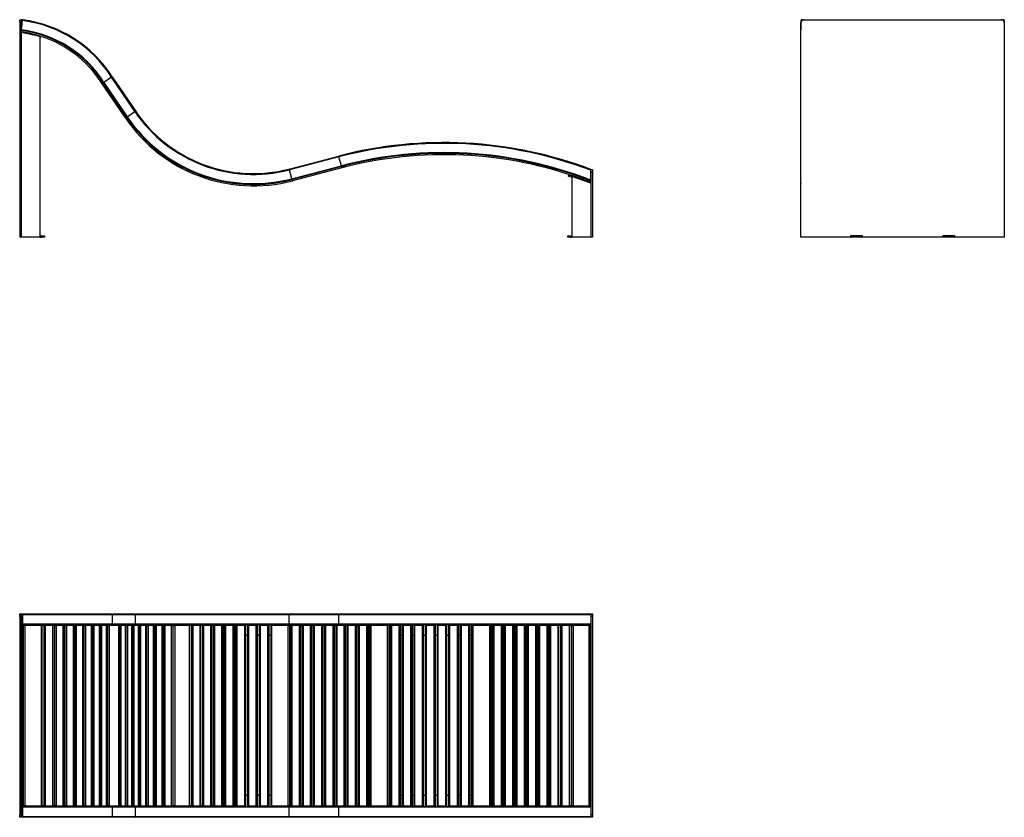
# Model space of a CAD drawing. Header units: millimetres. Extents: x 23 to 205, y 32 to 179.
import ezdxf

# ---------------------------------------------------------------- set-up
doc = ezdxf.new("R2010")
doc.units = ezdxf.units.MM

msp = doc.modelspace()

# ---------------------------------------------------------------- linework, layer by layer
at = {"color": 7, "linetype": 'Continuous', "lineweight": 25}
for p, q in [((23.12, 178.83), (23.12, 179.33)), ((23.12, 179.33), (23.42, 179.33)), ((23.42, 178.83), (23.12, 178.83)), ((23.12, 178.83), (23.12, 139.23)), ((23.42, 179.18), (23.42, 177.47)), ((23.42, 178.83), (23.42, 139.23)), ((23.44, 177.47), (23.66, 179.15)), ((167.18, 179.18), (167.18, 177.47)), ((167.18, 139.23), (167.18, 178.83)), ((167.33, 179.33), (167.66, 179.33)), ((167.68, 179.33), (204.18, 179.33)), ((204.19, 179.33), (204.53, 179.33)), ((204.68, 179.18), (204.68, 178.83)), ((204.68, 178.83), (204.68, 139.23)), ((26.92, 176.22), (23.42, 176.98)), ((24.39, 176.89), (25.71, 176.56)), ((24.86, 176.83), (24.91, 177.07)), ((25.76, 176.55), (25.74, 176.48)), ((25.81, 176.54), (26.73, 176.31)), ((26.97, 176.25), (26.92, 176.03)), ((26.92, 139.23), (26.92, 176.22)), ((167.18, 167.77), (167.18, 177.47)), ((167.18, 177.47), (167.18, 177.47)), ((42.62, 161.22), (37.97, 168.08)), ((42.81, 161.36), (38.52, 167.69)), ((40.07, 168.71), (38.65, 167.77)), ((38.65, 167.77), (38.65, 167.77)), ((38.65, 167.77), (42.94, 161.44)), ((44.33, 162.42), (40.07, 168.71)), ((40.07, 168.71), (40.07, 168.71)), ((40.19, 168.79), (44.45, 162.51)), ((167.18, 161.44), (167.18, 167.77)), ((42.94, 161.44), (44.33, 162.42)), ((44.33, 162.42), (44.33, 162.42)), ((42.81, 161.36), (42.81, 161.36)), ((42.94, 161.44), (42.94, 161.44)), ((167.18, 161.44), (167.18, 161.44)), ((167.18, 149.11), (167.18, 161.44)), ((51.17, 152.99), (51.17, 152.97)), ((51.17, 152.97), (52.9, 151.98)), ((72.8, 151.8), (81.94, 154.19)), ((81.98, 154.04), (72.9, 151.67)), ((81.98, 154.04), (81.98, 154.04)), ((82.44, 152.4), (81.98, 154.04)), ((52.91, 151.99), (52.9, 151.98)), ((56.37, 150.72), (56.38, 150.71)), ((73.3, 150.02), (72.84, 151.65)), ((73.3, 150.02), (82.44, 152.4)), ((82.47, 152.26), (73.34, 149.87)), ((82.48, 152.26), (73.39, 149.87)), ((82.54, 152.02), (73.45, 149.63)), ((81.35, 151.96), (81.38, 151.97)), ((82, 152.13), (82.02, 152.14)), ((82.44, 152.4), (82.44, 152.4)), ((82.48, 152.26), (82.47, 152.26)), ((82.48, 152.26), (83.27, 152.46)), ((82.48, 152.26), (82.79, 152.34)), ((82.54, 152.02), (82.48, 152.26)), ((124.32, 150.72), (124.24, 150.49)), ((128.42, 151.73), (128.72, 151.73)), ((128.42, 149.75), (128.42, 151.58)), ((128.72, 151.23), (128.42, 151.23)), ((128.42, 151.23), (128.42, 139.23)), ((128.72, 151.73), (128.72, 151.23)), ((128.72, 151.23), (128.72, 139.23)), ((57.87, 150.21), (57.88, 150.21)), ((58.51, 150.02), (58.52, 150.01)), ((60.07, 149.62), (60.08, 149.63)), ((60.69, 149.5), (60.7, 149.49)), ((62.9, 149.15), (62.91, 149.14)), ((65.14, 148.98), (65.14, 148.97)), ((67.38, 148.98), (67.39, 148.97)), ((67.53, 148.98), (68.47, 149.04)), ((69.12, 149.1), (69.12, 149.11)), ((69.75, 149.18), (69.77, 149.17)), ((73.39, 149.87), (73.45, 149.63)), ((124.56, 150.64), (124.48, 150.41)), ((124.92, 150.26), (124.48, 150.41)), ((125.22, 150.42), (124.56, 150.64)), ((124.92, 150.42), (124.92, 139.23)), ((128.42, 149.21), (124.92, 150.42)), ((125.27, 150.41), (125.23, 150.31)), ((125.31, 150.39), (126.41, 150.02)), ((126.45, 150.01), (126.42, 149.9)), ((127.7, 149.59), (126.5, 149.99)), ((127.02, 149.87), (127.1, 150.09)), ((128.05, 149.48), (128.42, 149.34)), ((167.18, 149.11), (167.18, 149.1)), ((23.42, 139.23), (23.12, 139.23)), ((26.92, 139.23), (23.42, 139.23)), ((26.92, 139.48), (27.17, 139.48)), ((26.92, 139.23), (27.17, 139.23)), ((27.17, 139.23), (27.17, 139.48)), ((27.17, 139.48), (27.67, 139.48)), ((27.67, 139.23), (27.17, 139.23)), ((27.67, 139.48), (27.67, 139.23)), ((124.17, 139.23), (124.17, 139.48)), ((124.17, 139.48), (124.67, 139.48)), ((124.67, 139.23), (124.17, 139.23)), ((124.67, 139.48), (124.67, 139.23)), ((124.67, 139.48), (124.92, 139.48)), ((124.67, 139.23), (124.92, 139.23)), ((128.42, 139.23), (124.92, 139.23)), ((128.72, 139.23), (128.42, 139.23)), ((176.38, 139.23), (167.18, 139.23)), ((176.38, 139.56), (178.48, 139.56)), ((176.38, 139.23), (176.38, 139.56)), ((176.38, 139.48), (176.43, 139.48)), ((176.38, 139.23), (176.43, 139.23)), ((176.43, 139.23), (176.43, 139.48)), ((176.43, 139.48), (178.43, 139.48)), ((178.43, 139.23), (176.43, 139.23)), ((178.43, 139.23), (178.43, 139.48)), ((178.43, 139.48), (178.48, 139.48)), ((178.43, 139.23), (178.48, 139.23)), ((178.48, 139.56), (178.48, 139.23)), ((193.38, 139.23), (178.48, 139.23)), ((193.38, 139.56), (195.48, 139.56)), ((193.38, 139.23), (193.38, 139.56)), ((193.38, 139.48), (193.43, 139.48)), ((193.38, 139.23), (193.43, 139.23)), ((193.43, 139.23), (193.43, 139.48)), ((193.43, 139.48), (195.43, 139.48)), ((195.43, 139.23), (193.43, 139.23)), ((195.43, 139.23), (195.43, 139.48)), ((195.43, 139.48), (195.48, 139.48)), ((195.43, 139.23), (195.48, 139.23)), ((195.48, 139.56), (195.48, 139.23)), ((204.68, 139.23), (195.48, 139.23)), ((23.12, 69.79), (23.42, 69.79)), ((23.12, 69.29), (23.12, 69.79)), ((23.42, 69.29), (23.12, 69.29)), ((23.12, 69.29), (23.12, 32.79)), ((23.42, 69.79), (23.66, 69.79)), ((23.67, 69.64), (23.42, 69.64)), ((23.42, 69.64), (23.42, 69.31)), ((23.42, 69.31), (23.42, 69.29)), ((23.42, 69.29), (23.42, 32.79)), ((23.66, 69.79), (40.07, 69.79)), ((23.67, 67.94), (23.67, 69.64)), ((40.19, 69.64), (23.67, 69.64)), ((40.07, 69.79), (44.33, 69.79)), ((40.07, 69.79), (40.07, 69.79)), ((40.19, 69.64), (40.19, 67.94)), ((44.45, 69.64), (40.19, 69.64)), ((44.33, 69.79), (72.84, 69.79)), ((44.33, 69.79), (44.33, 69.79)), ((44.45, 67.94), (44.45, 69.64)), ((72.8, 69.64), (44.45, 69.64)), ((72.8, 67.94), (72.8, 69.64)), ((81.94, 69.64), (72.8, 69.64)), ((72.84, 69.79), (72.9, 69.79)), ((72.9, 69.79), (81.98, 69.79)), ((128.42, 69.64), (81.94, 69.64)), ((81.94, 67.94), (81.94, 69.64)), ((81.94, 69.64), (81.94, 69.64)), ((81.98, 69.79), (128.42, 69.79)), ((81.98, 69.79), (81.98, 69.79)), ((128.42, 69.79), (128.72, 69.79)), ((128.42, 69.64), (128.42, 67.94)), ((128.72, 69.29), (128.42, 69.29)), ((128.72, 69.79), (128.72, 69.29)), ((128.72, 69.29), (128.72, 32.79)), ((23.42, 67.94), (23.67, 67.94)), ((23.66, 67.79), (23.42, 67.79)), ((23.55, 67.66), (23.55, 34.41)), ((23.55, 67.66), (23.55, 34.41)), ((23.84, 67.66), (23.55, 67.66)), ((23.55, 67.66), (23.55, 67.66)), ((40.07, 67.79), (23.66, 67.79)), ((23.67, 67.94), (40.19, 67.94)), ((23.84, 34.41), (23.84, 67.66)), ((23.84, 67.66), (24.08, 67.66)), ((24.08, 67.66), (24.08, 34.41)), ((27.11, 67.66), (24.08, 67.66)), ((27.11, 34.41), (27.11, 67.66)), ((27.11, 67.66), (27.26, 67.66)), ((27.26, 34.41), (27.26, 67.66)), ((27.63, 67.66), (27.26, 67.66)), ((27.63, 34.41), (27.63, 67.66)), ((27.63, 67.66), (27.81, 67.66)), ((27.81, 67.66), (27.81, 34.41)), ((29.2, 67.66), (27.81, 67.66)), ((29.2, 34.41), (29.2, 67.66)), ((29.2, 67.66), (29.3, 67.66)), ((29.3, 34.41), (29.3, 67.66)), ((29.62, 67.66), (29.3, 67.66)), ((29.62, 34.41), (29.62, 67.66)), ((29.62, 67.66), (29.82, 67.66)), ((29.82, 67.66), (29.82, 34.41)), ((31.15, 67.66), (29.82, 67.66)), ((31.15, 34.41), (31.15, 67.66)), ((31.15, 67.66), (31.24, 67.66)), ((31.24, 34.41), (31.24, 67.66)), ((31.53, 67.66), (31.24, 67.66)), ((31.53, 34.41), (31.53, 67.66)), ((31.53, 67.66), (31.73, 67.66)), ((31.73, 67.66), (31.73, 34.41)), ((33.01, 67.66), (31.73, 67.66)), ((33.01, 34.41), (33.01, 67.66)), ((33.01, 67.66), (33.08, 67.66)), ((33.08, 34.41), (33.08, 67.66)), ((33.34, 67.66), (33.08, 67.66)), ((33.34, 34.41), (33.34, 67.66)), ((33.34, 67.66), (33.55, 67.66)), ((33.55, 67.66), (33.55, 34.41)), ((34.75, 67.66), (33.55, 67.66)), ((34.75, 34.41), (34.75, 67.66)), ((34.75, 67.66), (34.81, 67.66)), ((34.81, 34.41), (34.81, 67.66)), ((35.03, 67.66), (34.81, 67.66)), ((35.03, 34.41), (35.03, 67.66)), ((35.03, 67.66), (35.25, 67.66)), ((35.25, 67.66), (35.25, 34.41)), ((36.36, 67.66), (35.25, 67.66)), ((36.36, 34.41), (36.36, 67.66)), ((36.36, 67.66), (36.41, 67.66)), ((36.41, 34.41), (36.41, 67.66)), ((36.59, 67.66), (36.41, 67.66)), ((36.59, 34.41), (36.59, 67.66)), ((36.59, 67.66), (36.81, 67.66)), ((36.81, 67.66), (36.81, 34.41)), ((37.82, 67.66), (36.81, 67.66)), ((37.82, 34.41), (37.82, 67.66)), ((37.82, 67.66), (37.87, 67.66)), ((37.87, 34.41), (37.87, 67.66)), ((38.01, 67.66), (37.87, 67.66)), ((38.01, 34.41), (38.01, 67.66)), ((38.01, 67.66), (38.22, 67.66)), ((38.22, 67.66), (38.22, 34.41)), ((39.13, 67.66), (38.22, 67.66)), ((39.13, 34.41), (39.13, 67.66)), ((39.13, 67.66), (39.16, 67.66)), ((39.16, 34.41), (39.16, 67.66)), ((39.36, 67.66), (39.16, 67.66)), ((39.36, 34.41), (39.36, 67.66)), ((39.36, 67.66), (39.64, 67.66)), ((39.64, 67.66), (39.64, 34.41)), ((41.37, 67.66), (39.64, 67.66)), ((44.33, 67.79), (40.07, 67.79)), ((40.07, 67.79), (40.07, 67.79)), ((40.19, 67.94), (44.45, 67.94)), ((41.37, 34.41), (41.37, 67.66)), ((41.37, 67.66), (41.41, 67.66)), ((41.41, 34.41), (41.41, 67.66)), ((41.58, 67.66), (41.41, 67.66)), ((41.58, 34.41), (41.58, 67.66)), ((41.58, 67.66), (41.79, 67.66)), ((41.79, 67.66), (41.79, 34.41)), ((42.6, 67.66), (41.79, 67.66)), ((42.6, 34.41), (42.6, 67.66)), ((42.6, 67.66), (42.63, 67.66)), ((42.63, 34.41), (42.63, 67.66)), ((42.78, 67.66), (42.63, 67.66)), ((42.78, 34.41), (42.78, 67.66)), ((42.78, 67.66), (42.99, 67.66)), ((42.99, 67.66), (42.99, 34.41)), ((43.8, 67.66), (42.99, 67.66)), ((43.8, 34.41), (43.8, 67.66)), ((43.8, 67.66), (43.82, 67.66)), ((43.82, 34.41), (43.82, 67.66)), ((43.95, 67.66), (43.82, 67.66)), ((43.95, 34.41), (43.95, 67.66)), ((43.95, 67.66), (44.16, 67.66)), ((44.16, 67.66), (44.16, 34.41)), ((45.02, 67.66), (44.16, 67.66)), ((72.84, 67.79), (44.33, 67.79)), ((44.33, 67.79), (44.33, 67.79)), ((44.45, 67.94), (72.8, 67.94)), ((45.02, 34.41), (45.02, 67.66)), ((45.02, 67.66), (45.05, 67.66)), ((45.05, 34.41), (45.05, 67.66)), ((45.2, 67.66), (45.05, 67.66)), ((45.2, 34.41), (45.2, 67.66)), ((45.2, 67.66), (45.41, 67.66)), ((45.41, 67.66), (45.41, 34.41)), ((46.36, 67.66), (45.41, 67.66)), ((46.36, 34.41), (46.36, 67.66)), ((46.36, 67.66), (46.39, 67.66)), ((46.39, 34.41), (46.39, 67.66)), ((46.58, 67.66), (46.39, 67.66)), ((46.58, 34.41), (46.58, 67.66)), ((46.58, 67.66), (46.79, 67.66)), ((46.79, 67.66), (46.79, 34.41)), ((47.82, 67.66), (46.79, 67.66)), ((47.82, 34.41), (47.82, 67.66)), ((47.82, 67.66), (47.86, 67.66)), ((47.86, 34.41), (47.86, 67.66)), ((48.08, 67.66), (47.86, 67.66)), ((48.08, 34.41), (48.08, 67.66)), ((48.08, 67.66), (48.29, 67.66)), ((48.29, 67.66), (48.29, 34.41)), ((49.4, 67.66), (48.29, 67.66)), ((49.4, 34.41), (49.4, 67.66)), ((49.4, 67.66), (49.45, 67.66)), ((49.45, 34.41), (49.45, 67.66)), ((49.7, 67.66), (49.45, 67.66)), ((49.7, 34.41), (49.7, 67.66)), ((49.7, 67.66), (49.91, 67.66)), ((49.91, 67.66), (49.91, 34.41)), ((51.08, 67.66), (49.91, 67.66)), ((51.08, 34.41), (51.08, 67.66)), ((51.08, 67.66), (51.14, 67.66)), ((51.14, 34.41), (51.14, 67.66)), ((51.43, 67.66), (51.14, 67.66)), ((51.43, 34.41), (51.43, 67.66)), ((51.43, 67.66), (51.71, 67.66)), ((51.71, 67.66), (51.71, 34.41)), ((54.4, 67.66), (51.71, 67.66)), ((54.4, 34.41), (54.4, 67.66)), ((54.4, 67.66), (54.5, 67.66)), ((54.5, 34.41), (54.5, 67.66)), ((54.84, 67.66), (54.5, 67.66)), ((54.84, 34.41), (54.84, 67.66)), ((54.84, 67.66), (55.03, 67.66)), ((55.03, 67.66), (55.03, 34.41)), ((56.37, 67.66), (55.03, 67.66)), ((56.37, 34.41), (56.37, 67.66)), ((56.37, 67.66), (56.46, 67.66)), ((56.46, 34.41), (56.46, 67.66)), ((56.81, 67.66), (56.46, 67.66)), ((56.81, 34.41), (56.81, 67.66)), ((56.81, 67.66), (57, 67.66)), ((57, 67.66), (57, 34.41)), ((58.37, 67.66), (57, 67.66)), ((58.37, 34.41), (58.37, 67.66)), ((58.37, 67.66), (58.47, 67.66)), ((58.47, 34.41), (58.47, 67.66)), ((58.47, 67.66), (58.47, 34.41)), ((58.83, 67.66), (58.47, 67.66)), ((58.47, 67.66), (58.47, 67.66)), ((58.83, 34.41), (58.83, 67.66)), ((58.83, 67.66), (59.02, 67.66)), ((59.02, 67.66), (59.02, 34.41)), ((60.42, 67.66), (59.02, 67.66)), ((60.42, 34.41), (60.42, 67.66)), ((60.42, 67.66), (60.53, 67.66)), ((60.53, 34.41), (60.53, 67.66)), ((60.66, 67.66), (60.66, 34.41)), ((60.66, 67.66), (60.66, 34.41)), ((60.91, 67.66), (60.66, 67.66)), ((60.66, 67.66), (60.66, 67.66)), ((60.91, 34.41), (60.91, 67.66)), ((60.91, 67.66), (61.08, 67.66)), ((61.08, 67.66), (61.08, 34.41)), ((62.51, 67.66), (61.08, 67.66)), ((62.51, 34.41), (62.51, 67.66)), ((62.51, 67.66), (62.64, 67.66)), ((62.64, 34.41), (62.64, 67.66)), ((62.88, 67.66), (62.88, 34.41)), ((62.88, 67.66), (62.88, 34.41)), ((63.02, 67.66), (62.88, 67.66)), ((62.88, 67.66), (62.88, 67.66)), ((63.02, 34.41), (63.02, 67.66)), ((63.02, 67.66), (63.18, 67.66)), ((63.18, 67.66), (63.18, 34.41)), ((64.63, 67.66), (63.18, 67.66)), ((64.63, 34.41), (64.63, 67.66)), ((64.63, 67.66), (64.76, 67.66)), ((64.76, 34.41), (64.76, 67.66)), ((65.12, 67.66), (65.12, 34.41)), ((65.15, 67.66), (65.12, 67.66)), ((65.15, 34.41), (65.15, 67.66)), ((65.15, 67.66), (65.3, 67.66)), ((65.3, 67.66), (65.3, 34.41)), ((66.75, 67.66), (65.3, 67.66)), ((66.75, 34.41), (66.75, 67.66)), ((66.75, 67.66), (66.9, 67.66)), ((66.9, 67.66), (66.9, 34.41)), ((67.29, 67.66), (67.29, 34.41)), ((67.29, 67.66), (67.43, 67.66)), ((67.43, 67.66), (67.43, 34.41)), ((68.88, 67.66), (67.43, 67.66)), ((68.88, 34.41), (68.88, 67.66)), ((68.88, 67.66), (69.04, 67.66)), ((69.04, 67.66), (69.04, 34.41)), ((69.04, 67.66), (69.12, 67.66)), ((69.12, 34.41), (69.12, 67.66)), ((69.12, 34.41), (69.12, 67.66)), ((69.12, 67.66), (69.12, 67.66)), ((69.42, 67.66), (69.42, 34.41)), ((69.42, 67.66), (69.58, 67.66)), ((69.58, 67.66), (69.58, 34.41)), ((72.63, 67.66), (69.58, 67.66)), ((72.63, 34.41), (72.63, 67.66)), ((72.63, 67.66), (72.86, 67.66)), ((72.8, 67.94), (81.94, 67.94)), ((72.9, 67.79), (72.84, 67.79)), ((72.86, 67.66), (72.86, 34.41)), ((72.86, 67.66), (73.1, 67.66)), ((81.98, 67.79), (72.9, 67.79)), ((73.1, 34.41), (73.1, 67.66)), ((73.1, 67.66), (73.11, 67.66)), ((73.11, 34.41), (73.11, 67.66)), ((73.19, 67.66), (73.19, 34.41)), ((73.19, 67.66), (73.3, 67.66)), ((73.3, 67.66), (73.3, 34.41)), ((74.7, 67.66), (73.3, 67.66)), ((74.7, 34.41), (74.7, 67.66)), ((74.7, 67.66), (74.88, 67.66)), ((74.88, 67.66), (74.88, 34.41)), ((74.88, 67.66), (75.25, 67.66)), ((75.25, 34.41), (75.25, 67.66)), ((75.25, 67.66), (75.26, 67.66)), ((75.26, 67.66), (75.26, 34.41)), ((75.26, 67.66), (75.37, 67.66)), ((75.37, 67.66), (75.37, 34.41)), ((76.77, 67.66), (75.37, 67.66)), ((76.77, 34.41), (76.77, 67.66)), ((76.77, 67.66), (76.95, 67.66)), ((76.95, 67.66), (76.95, 34.41)), ((76.95, 67.66), (77.32, 67.66)), ((77.32, 67.66), (77.32, 34.41)), ((77.32, 67.66), (77.44, 67.66)), ((77.32, 34.41), (77.32, 67.66)), ((77.32, 67.66), (77.32, 67.66)), ((77.44, 67.66), (77.44, 34.41)), ((78.84, 67.66), (77.44, 67.66)), ((78.84, 34.41), (78.84, 67.66)), ((78.84, 67.66), (79.02, 67.66)), ((79.02, 67.66), (79.02, 34.41)), ((79.02, 67.66), (79.39, 67.66)), ((79.39, 67.66), (79.39, 34.41)), ((79.39, 67.66), (79.51, 67.66)), ((79.39, 34.41), (79.39, 67.66)), ((79.39, 67.66), (79.39, 67.66)), ((79.51, 67.66), (79.51, 34.41)), ((80.91, 67.66), (79.51, 67.66)), ((80.91, 34.41), (80.91, 67.66)), ((80.91, 67.66), (81.09, 67.66)), ((81.09, 67.66), (81.09, 34.41)), ((81.09, 67.66), (81.46, 67.66)), ((81.46, 67.66), (81.46, 34.41)), ((81.46, 34.41), (81.46, 67.66)), ((81.46, 67.66), (81.46, 67.66)), ((81.46, 67.66), (81.57, 67.66)), ((81.57, 67.66), (81.57, 34.41)), ((82.98, 67.66), (81.57, 67.66)), ((81.94, 67.94), (128.42, 67.94)), ((81.94, 67.94), (81.94, 67.94)), ((128.42, 67.79), (81.98, 67.79)), ((81.98, 67.79), (81.98, 67.79)), ((82.98, 34.41), (82.98, 67.66)), ((82.98, 67.66), (83.16, 67.66)), ((83.16, 67.66), (83.16, 34.41)), ((83.16, 67.66), (83.53, 67.66)), ((83.53, 34.41), (83.53, 67.66)), ((83.53, 34.41), (83.53, 67.66)), ((83.53, 67.66), (83.53, 67.66)), ((83.54, 67.66), (83.54, 34.41)), ((83.54, 67.66), (83.65, 67.66)), ((83.65, 67.66), (83.65, 34.41)), ((85.06, 67.66), (83.65, 67.66)), ((85.06, 34.41), (85.06, 67.66)), ((85.06, 67.66), (85.24, 67.66)), ((85.24, 67.66), (85.24, 34.41)), ((85.24, 67.66), (85.58, 67.66)), ((85.58, 34.41), (85.58, 67.66)), ((85.58, 67.66), (85.59, 67.66)), ((85.59, 34.41), (85.59, 67.66)), ((85.62, 67.66), (85.62, 34.41)), ((85.62, 67.66), (85.74, 67.66)), ((85.74, 67.66), (85.74, 34.41)), ((87.15, 67.66), (85.74, 67.66)), ((87.15, 34.41), (87.15, 67.66)), ((87.15, 67.66), (87.33, 67.66)), ((87.33, 67.66), (87.33, 34.41)), ((87.33, 67.66), (87.65, 67.66)), ((87.65, 34.41), (87.65, 67.66)), ((87.65, 34.41), (87.65, 67.66)), ((87.65, 67.66), (87.65, 67.66)), ((87.72, 67.66), (87.72, 34.41)), ((87.72, 67.66), (87.89, 67.66)), ((87.89, 67.66), (87.89, 34.41)), ((90.95, 67.66), (87.89, 67.66)), ((90.95, 34.41), (90.95, 67.66)), ((90.95, 67.66), (91.18, 67.66)), ((91.18, 67.66), (91.18, 34.41)), ((91.18, 67.66), (91.39, 67.66)), ((91.39, 34.41), (91.39, 67.66)), ((91.39, 34.41), (91.39, 67.66)), ((91.39, 67.66), (91.39, 67.66)), ((91.55, 67.66), (91.55, 34.41)), ((91.55, 67.66), (91.68, 67.66)), ((91.68, 67.66), (91.68, 34.41)), ((93.12, 67.66), (91.68, 67.66)), ((93.12, 34.41), (93.12, 67.66)), ((93.12, 67.66), (93.29, 67.66)), ((93.29, 67.66), (93.29, 34.41)), ((93.29, 67.66), (93.49, 67.66)), ((93.49, 34.41), (93.49, 67.66)), ((93.49, 34.41), (93.49, 67.66)), ((93.49, 67.66), (93.49, 67.66)), ((93.68, 67.66), (93.68, 34.41)), ((93.68, 67.66), (93.81, 67.66)), ((93.81, 67.66), (93.81, 34.41)), ((95.25, 67.66), (93.81, 67.66)), ((95.25, 34.41), (95.25, 67.66)), ((95.25, 67.66), (95.42, 67.66)), ((95.42, 67.66), (95.42, 34.41)), ((95.42, 67.66), (95.58, 67.66)), ((95.58, 34.41), (95.58, 67.66)), ((95.58, 34.41), (95.58, 67.66)), ((95.58, 67.66), (95.58, 67.66)), ((95.81, 67.66), (95.81, 34.41)), ((95.81, 67.66), (95.95, 67.66)), ((95.95, 67.66), (95.95, 34.41)), ((97.39, 67.66), (95.95, 67.66)), ((97.39, 34.41), (97.39, 67.66)), ((97.39, 67.66), (97.55, 67.66)), ((97.55, 67.66), (97.55, 34.41)), ((97.55, 67.66), (97.67, 67.66)), ((97.67, 34.41), (97.67, 67.66)), ((97.67, 34.41), (97.67, 67.66)), ((97.67, 67.66), (97.67, 67.66)), ((97.94, 67.66), (97.94, 34.41)), ((97.94, 67.66), (98.09, 67.66)), ((98.09, 67.66), (98.09, 34.41)), ((99.53, 67.66), (98.09, 67.66)), ((99.53, 34.41), (99.53, 67.66)), ((99.53, 67.66), (99.69, 67.66)), ((99.69, 67.66), (99.69, 34.41)), ((99.69, 67.66), (99.77, 67.66)), ((99.77, 34.41), (99.77, 67.66)), ((99.77, 34.41), (99.77, 67.66)), ((99.77, 67.66), (99.77, 67.66)), ((100.08, 67.66), (100.08, 34.41)), ((100.08, 67.66), (100.23, 67.66)), ((100.23, 67.66), (100.23, 34.41)), ((101.68, 67.66), (100.23, 67.66)), ((101.68, 34.41), (101.68, 67.66)), ((101.68, 67.66), (101.83, 67.66)), ((101.83, 67.66), (101.83, 34.41)), ((101.83, 67.66), (101.87, 67.66)), ((101.87, 34.41), (101.87, 67.66)), ((101.87, 34.41), (101.87, 67.66)), ((101.87, 67.66), (101.87, 67.66)), ((102.22, 34.41), (102.22, 67.66)), ((102.22, 67.66), (102.37, 67.66)), ((102.22, 67.66), (102.22, 34.41)), ((102.22, 67.66), (102.22, 67.66)), ((102.37, 67.66), (102.37, 34.41)), ((103.82, 67.66), (102.37, 67.66)), ((103.82, 34.41), (103.82, 67.66)), ((103.82, 67.66), (103.97, 67.66)), ((103.97, 67.66), (103.97, 34.41)), ((104.31, 67.66), (104.31, 34.41)), ((104.31, 67.66), (104.31, 34.41)), ((104.36, 67.66), (104.31, 67.66)), ((104.31, 67.66), (104.31, 67.66)), ((104.36, 34.41), (104.36, 67.66)), ((104.36, 67.66), (104.51, 67.66)), ((104.51, 67.66), (104.51, 34.41)), ((105.96, 67.66), (104.51, 67.66)), ((105.96, 34.41), (105.96, 67.66)), ((105.96, 67.66), (106.11, 67.66)), ((106.11, 34.41), (106.11, 67.66)), ((106.39, 67.66), (106.39, 34.41)), ((106.39, 67.66), (106.39, 34.41)), ((106.48, 67.66), (106.39, 67.66)), ((106.39, 67.66), (106.39, 67.66)), ((106.48, 34.41), (106.48, 67.66)), ((106.48, 67.66), (106.69, 67.66)), ((106.69, 67.66), (106.69, 34.41)), ((109.79, 67.66), (106.69, 67.66)), ((109.79, 34.41), (109.79, 67.66)), ((109.79, 67.66), (109.97, 67.66)), ((109.97, 34.41), (109.97, 67.66)), ((110.21, 67.66), (110.21, 34.41)), ((110.21, 67.66), (110.21, 34.41)), ((110.36, 67.66), (110.21, 67.66)), ((110.21, 67.66), (110.21, 67.66)), ((110.36, 34.41), (110.36, 67.66)), ((110.36, 67.66), (110.52, 67.66)), ((110.52, 67.66), (110.52, 34.41)), ((111.96, 67.66), (110.52, 67.66)), ((111.96, 34.41), (111.96, 67.66)), ((111.96, 67.66), (112.1, 67.66)), ((112.1, 34.41), (112.1, 67.66)), ((112.29, 67.66), (112.29, 34.41)), ((112.29, 67.66), (112.29, 34.41)), ((112.47, 67.66), (112.29, 67.66)), ((112.29, 67.66), (112.29, 67.66)), ((112.47, 34.41), (112.47, 67.66)), ((112.47, 67.66), (112.64, 67.66)), ((112.64, 67.66), (112.64, 34.41)), ((114.08, 67.66), (112.64, 67.66)), ((114.08, 34.41), (114.08, 67.66)), ((114.08, 67.66), (114.21, 67.66)), ((114.21, 34.41), (114.21, 67.66)), ((114.35, 67.66), (114.35, 34.41)), ((114.35, 67.66), (114.36, 67.66)), ((114.36, 67.66), (114.36, 34.41)), ((114.58, 67.66), (114.36, 67.66)), ((114.58, 34.41), (114.58, 67.66)), ((114.58, 67.66), (114.76, 67.66)), ((114.76, 67.66), (114.76, 34.41)), ((116.19, 67.66), (114.76, 67.66)), ((116.19, 34.41), (116.19, 67.66)), ((116.19, 67.66), (116.31, 67.66)), ((116.31, 34.41), (116.31, 67.66)), ((116.41, 67.66), (116.41, 34.41)), ((116.41, 67.66), (116.41, 34.41)), ((116.68, 67.66), (116.41, 67.66)), ((116.41, 67.66), (116.41, 67.66)), ((116.68, 34.41), (116.68, 67.66)), ((116.68, 67.66), (116.86, 67.66)), ((116.86, 67.66), (116.86, 34.41)), ((118.28, 67.66), (116.86, 67.66)), ((118.28, 34.41), (118.28, 67.66)), ((118.28, 67.66), (118.41, 67.66)), ((118.41, 34.41), (118.41, 67.66)), ((118.46, 67.66), (118.46, 34.41)), ((118.46, 67.66), (118.46, 34.41)), ((118.77, 67.66), (118.46, 67.66)), ((118.46, 67.66), (118.46, 67.66)), ((118.77, 34.41), (118.77, 67.66)), ((118.77, 67.66), (118.95, 67.66)), ((118.95, 67.66), (118.95, 34.41)), ((120.36, 67.66), (118.95, 67.66)), ((120.36, 34.41), (120.36, 67.66)), ((120.36, 67.66), (120.48, 67.66)), ((120.48, 34.41), (120.48, 67.66)), ((120.49, 67.66), (120.49, 34.41)), ((120.49, 67.66), (120.49, 34.41)), ((120.84, 67.66), (120.49, 67.66)), ((120.49, 67.66), (120.49, 67.66)), ((120.84, 34.41), (120.84, 67.66)), ((120.84, 67.66), (121.02, 67.66)), ((121.02, 67.66), (121.02, 34.41)), ((122.43, 67.66), (121.02, 67.66)), ((122.43, 34.41), (122.43, 67.66)), ((122.43, 67.66), (122.54, 67.66)), ((122.54, 34.41), (122.54, 67.66)), ((122.9, 67.66), (122.54, 67.66)), ((122.9, 34.41), (122.9, 67.66)), ((122.9, 67.66), (123.08, 67.66)), ((123.08, 67.66), (123.08, 34.41)), ((124.48, 67.66), (123.08, 67.66)), ((124.48, 34.41), (124.48, 67.66)), ((124.48, 67.66), (124.59, 67.66)), ((124.59, 34.41), (124.59, 67.66)), ((124.94, 67.66), (124.59, 67.66)), ((124.94, 34.41), (124.94, 67.66)), ((124.94, 67.66), (125.2, 67.66)), ((125.2, 67.66), (125.2, 34.41)), ((128.1, 67.66), (125.2, 67.66)), ((128.1, 34.41), (128.1, 67.66)), ((128.1, 67.66), (128.23, 67.66)), ((128.23, 34.41), (128.23, 67.66)), ((128.42, 67.94), (128.42, 67.91)), ((128.42, 67.94), (128.42, 34.14)), ((23.55, 65.79), (23.42, 65.79)), ((60.66, 65.79), (60.53, 65.79)), ((62.88, 65.79), (62.64, 65.79)), ((65.12, 65.79), (64.76, 65.79)), ((67.29, 65.79), (66.9, 65.79)), ((69.42, 65.79), (69.12, 65.79)), ((73.19, 65.79), (73.11, 65.79)), ((85.62, 65.79), (85.59, 65.79)), ((87.72, 65.79), (87.65, 65.79)), ((91.55, 65.79), (91.39, 65.79)), ((93.68, 65.79), (93.49, 65.79)), ((95.81, 65.79), (95.58, 65.79)), ((97.94, 65.79), (97.67, 65.79)), ((100.08, 65.79), (99.77, 65.79)), ((102.22, 65.79), (101.87, 65.79)), ((104.31, 65.79), (103.97, 65.79)), ((106.39, 65.79), (106.11, 65.79)), ((110.21, 65.79), (109.97, 65.79)), ((112.29, 65.79), (112.1, 65.79)), ((114.35, 65.79), (114.21, 65.79)), ((116.41, 65.79), (116.31, 65.79)), ((118.46, 65.79), (118.41, 65.79)), ((128.42, 65.79), (128.23, 65.79)), ((23.55, 36.29), (23.42, 36.29)), ((60.66, 36.29), (60.53, 36.29)), ((62.88, 36.29), (62.64, 36.29)), ((65.12, 36.29), (64.76, 36.29)), ((67.29, 36.29), (66.9, 36.29)), ((69.42, 36.29), (69.12, 36.29)), ((73.19, 36.29), (73.11, 36.29)), ((85.62, 36.29), (85.59, 36.29)), ((87.72, 36.29), (87.65, 36.29)), ((91.55, 36.29), (91.39, 36.29)), ((93.68, 36.29), (93.49, 36.29)), ((95.81, 36.29), (95.58, 36.29)), ((97.94, 36.29), (97.67, 36.29)), ((100.08, 36.29), (99.77, 36.29)), ((102.22, 36.29), (101.87, 36.29)), ((104.31, 36.29), (103.97, 36.29)), ((106.39, 36.29), (106.11, 36.29)), ((110.21, 36.29), (109.97, 36.29)), ((112.29, 36.29), (112.1, 36.29)), ((114.35, 36.29), (114.21, 36.29)), ((116.41, 36.29), (116.31, 36.29)), ((118.46, 36.29), (118.41, 36.29)), ((128.42, 36.29), (128.23, 36.29)), ((23.12, 32.79), (23.42, 32.79)), ((23.12, 32.29), (23.12, 32.79)), ((23.42, 34.29), (23.66, 34.29)), ((23.67, 34.14), (23.42, 34.14)), ((23.42, 32.79), (23.42, 32.77)), ((23.42, 32.77), (23.42, 32.44)), ((23.84, 34.41), (23.55, 34.41)), ((23.55, 34.41), (23.55, 34.41)), ((23.66, 34.29), (40.07, 34.29)), ((23.67, 32.44), (23.67, 34.14)), ((40.19, 34.14), (23.67, 34.14)), ((24.08, 34.41), (23.84, 34.41)), ((24.08, 34.41), (27.11, 34.41)), ((27.26, 34.41), (27.11, 34.41)), ((27.63, 34.41), (27.26, 34.41)), ((27.81, 34.41), (27.63, 34.41)), ((27.81, 34.41), (29.2, 34.41)), ((29.3, 34.41), (29.2, 34.41)), ((29.62, 34.41), (29.3, 34.41)), ((29.82, 34.41), (29.62, 34.41)), ((29.82, 34.41), (31.15, 34.41)), ((31.24, 34.41), (31.15, 34.41)), ((31.53, 34.41), (31.24, 34.41)), ((31.73, 34.41), (31.53, 34.41)), ((31.73, 34.41), (33.01, 34.41)), ((33.08, 34.41), (33.01, 34.41)), ((33.34, 34.41), (33.08, 34.41)), ((33.55, 34.41), (33.34, 34.41)), ((33.55, 34.41), (34.75, 34.41)), ((34.81, 34.41), (34.75, 34.41)), ((35.03, 34.41), (34.81, 34.41)), ((35.25, 34.41), (35.03, 34.41)), ((35.25, 34.41), (36.36, 34.41)), ((36.41, 34.41), (36.36, 34.41)), ((36.59, 34.41), (36.41, 34.41)), ((36.81, 34.41), (36.59, 34.41)), ((36.81, 34.41), (37.82, 34.41)), ((37.87, 34.41), (37.82, 34.41)), ((38.01, 34.41), (37.87, 34.41)), ((38.22, 34.41), (38.01, 34.41)), ((38.22, 34.41), (39.13, 34.41)), ((39.16, 34.41), (39.13, 34.41)), ((39.36, 34.41), (39.16, 34.41)), ((39.64, 34.41), (39.36, 34.41)), ((39.64, 34.41), (41.37, 34.41)), ((40.07, 34.29), (44.33, 34.29)), ((40.07, 34.29), (40.07, 34.29)), ((40.19, 34.14), (40.19, 32.44)), ((44.45, 34.14), (40.19, 34.14)), ((41.41, 34.41), (41.37, 34.41)), ((41.58, 34.41), (41.41, 34.41)), ((41.79, 34.41), (41.58, 34.41)), ((41.79, 34.41), (42.6, 34.41)), ((42.63, 34.41), (42.6, 34.41)), ((42.78, 34.41), (42.63, 34.41)), ((42.99, 34.41), (42.78, 34.41)), ((42.99, 34.41), (43.8, 34.41)), ((43.82, 34.41), (43.8, 34.41)), ((43.95, 34.41), (43.82, 34.41)), ((44.16, 34.41), (43.95, 34.41)), ((44.16, 34.41), (45.02, 34.41)), ((44.33, 34.29), (72.84, 34.29)), ((44.33, 34.29), (44.33, 34.29)), ((44.45, 32.44), (44.45, 34.14)), ((72.8, 34.14), (44.45, 34.14)), ((45.05, 34.41), (45.02, 34.41)), ((45.2, 34.41), (45.05, 34.41)), ((45.41, 34.41), (45.2, 34.41)), ((45.41, 34.41), (46.36, 34.41)), ((46.39, 34.41), (46.36, 34.41)), ((46.58, 34.41), (46.39, 34.41)), ((46.79, 34.41), (46.58, 34.41)), ((46.79, 34.41), (47.82, 34.41)), ((47.86, 34.41), (47.82, 34.41)), ((48.08, 34.41), (47.86, 34.41)), ((48.29, 34.41), (48.08, 34.41)), ((48.29, 34.41), (49.4, 34.41)), ((49.45, 34.41), (49.4, 34.41)), ((49.7, 34.41), (49.45, 34.41)), ((49.91, 34.41), (49.7, 34.41)), ((49.91, 34.41), (51.08, 34.41)), ((51.14, 34.41), (51.08, 34.41)), ((51.43, 34.41), (51.14, 34.41)), ((51.71, 34.41), (51.43, 34.41)), ((51.71, 34.41), (54.4, 34.41)), ((54.5, 34.41), (54.4, 34.41)), ((54.84, 34.41), (54.5, 34.41)), ((55.03, 34.41), (54.84, 34.41)), ((55.03, 34.41), (56.37, 34.41)), ((56.46, 34.41), (56.37, 34.41)), ((56.81, 34.41), (56.46, 34.41)), ((57, 34.41), (56.81, 34.41)), ((57, 34.41), (58.37, 34.41)), ((58.47, 34.41), (58.37, 34.41)), ((58.83, 34.41), (58.47, 34.41)), ((58.47, 34.41), (58.47, 34.41)), ((59.02, 34.41), (58.83, 34.41)), ((59.02, 34.41), (60.42, 34.41)), ((60.53, 34.41), (60.42, 34.41)), ((60.91, 34.41), (60.66, 34.41)), ((60.66, 34.41), (60.66, 34.41)), ((61.08, 34.41), (60.91, 34.41)), ((61.08, 34.41), (62.51, 34.41)), ((62.64, 34.41), (62.51, 34.41)), ((63.02, 34.41), (62.88, 34.41)), ((62.88, 34.41), (62.88, 34.41)), ((63.18, 34.41), (63.02, 34.41)), ((63.18, 34.41), (64.63, 34.41)), ((64.76, 34.41), (64.63, 34.41)), ((65.15, 34.41), (65.12, 34.41)), ((65.3, 34.41), (65.15, 34.41)), ((65.3, 34.41), (66.75, 34.41)), ((66.9, 34.41), (66.75, 34.41)), ((67.43, 34.41), (67.29, 34.41)), ((67.43, 34.41), (68.88, 34.41)), ((69.04, 34.41), (68.88, 34.41)), ((69.04, 34.41), (69.12, 34.41)), ((69.12, 34.41), (69.12, 34.41)), ((69.58, 34.41), (69.42, 34.41)), ((69.58, 34.41), (72.63, 34.41)), ((72.86, 34.41), (72.63, 34.41)), ((72.8, 32.44), (72.8, 34.14)), ((81.94, 34.14), (72.8, 34.14)), ((72.84, 34.29), (72.9, 34.29)), ((72.86, 34.41), (73.1, 34.41)), ((72.9, 34.29), (81.98, 34.29)), ((73.11, 34.41), (73.1, 34.41)), ((73.3, 34.41), (73.19, 34.41)), ((73.3, 34.41), (74.7, 34.41)), ((74.88, 34.41), (74.7, 34.41)), ((74.88, 34.41), (75.25, 34.41)), ((75.26, 34.41), (75.25, 34.41)), ((75.37, 34.41), (75.26, 34.41)), ((75.37, 34.41), (76.77, 34.41)), ((76.95, 34.41), (76.77, 34.41)), ((76.95, 34.41), (77.32, 34.41)), ((77.44, 34.41), (77.32, 34.41)), ((77.32, 34.41), (77.32, 34.41)), ((77.44, 34.41), (78.84, 34.41)), ((79.02, 34.41), (78.84, 34.41)), ((79.02, 34.41), (79.39, 34.41)), ((79.51, 34.41), (79.39, 34.41)), ((79.39, 34.41), (79.39, 34.41)), ((79.51, 34.41), (80.91, 34.41)), ((81.09, 34.41), (80.91, 34.41)), ((81.09, 34.41), (81.46, 34.41)), ((81.46, 34.41), (81.46, 34.41)), ((81.57, 34.41), (81.46, 34.41)), ((81.57, 34.41), (82.98, 34.41)), ((128.42, 34.14), (81.94, 34.14)), ((81.94, 32.44), (81.94, 34.14)), ((81.94, 34.14), (81.94, 34.14)), ((81.98, 34.29), (128.42, 34.29)), ((81.98, 34.29), (81.98, 34.29)), ((83.16, 34.41), (82.98, 34.41)), ((83.16, 34.41), (83.53, 34.41)), ((83.53, 34.41), (83.53, 34.41)), ((83.65, 34.41), (83.54, 34.41)), ((83.65, 34.41), (85.06, 34.41)), ((85.24, 34.41), (85.06, 34.41)), ((85.24, 34.41), (85.58, 34.41)), ((85.59, 34.41), (85.58, 34.41)), ((85.74, 34.41), (85.62, 34.41)), ((85.74, 34.41), (87.15, 34.41)), ((87.33, 34.41), (87.15, 34.41)), ((87.33, 34.41), (87.65, 34.41)), ((87.65, 34.41), (87.65, 34.41)), ((87.89, 34.41), (87.72, 34.41)), ((87.89, 34.41), (90.95, 34.41)), ((91.18, 34.41), (90.95, 34.41)), ((91.18, 34.41), (91.39, 34.41)), ((91.39, 34.41), (91.39, 34.41)), ((91.68, 34.41), (91.55, 34.41)), ((91.68, 34.41), (93.12, 34.41)), ((93.29, 34.41), (93.12, 34.41)), ((93.29, 34.41), (93.49, 34.41)), ((93.49, 34.41), (93.49, 34.41)), ((93.81, 34.41), (93.68, 34.41)), ((93.81, 34.41), (95.25, 34.41)), ((95.42, 34.41), (95.25, 34.41)), ((95.42, 34.41), (95.58, 34.41)), ((95.58, 34.41), (95.58, 34.41)), ((95.95, 34.41), (95.81, 34.41)), ((95.95, 34.41), (97.39, 34.41)), ((97.55, 34.41), (97.39, 34.41)), ((97.55, 34.41), (97.67, 34.41)), ((97.67, 34.41), (97.67, 34.41)), ((98.09, 34.41), (97.94, 34.41)), ((98.09, 34.41), (99.53, 34.41)), ((99.69, 34.41), (99.53, 34.41)), ((99.69, 34.41), (99.77, 34.41)), ((99.77, 34.41), (99.77, 34.41)), ((100.23, 34.41), (100.08, 34.41)), ((100.23, 34.41), (101.68, 34.41)), ((101.83, 34.41), (101.68, 34.41)), ((101.83, 34.41), (101.87, 34.41)), ((101.87, 34.41), (101.87, 34.41)), ((102.37, 34.41), (102.22, 34.41)), ((102.22, 34.41), (102.22, 34.41)), ((102.37, 34.41), (103.82, 34.41)), ((103.97, 34.41), (103.82, 34.41)), ((104.36, 34.41), (104.31, 34.41)), ((104.31, 34.41), (104.31, 34.41)), ((104.51, 34.41), (104.36, 34.41)), ((104.51, 34.41), (105.96, 34.41)), ((106.11, 34.41), (105.96, 34.41)), ((106.48, 34.41), (106.39, 34.41)), ((106.39, 34.41), (106.39, 34.41)), ((106.69, 34.41), (106.48, 34.41)), ((106.69, 34.41), (109.79, 34.41)), ((109.97, 34.41), (109.79, 34.41)), ((110.36, 34.41), (110.21, 34.41)), ((110.21, 34.41), (110.21, 34.41)), ((110.52, 34.41), (110.36, 34.41)), ((110.52, 34.41), (111.96, 34.41)), ((112.1, 34.41), (111.96, 34.41)), ((112.47, 34.41), (112.29, 34.41)), ((112.29, 34.41), (112.29, 34.41)), ((112.64, 34.41), (112.47, 34.41)), ((112.64, 34.41), (114.08, 34.41)), ((114.21, 34.41), (114.08, 34.41)), ((114.36, 34.41), (114.35, 34.41)), ((114.58, 34.41), (114.36, 34.41)), ((114.76, 34.41), (114.58, 34.41)), ((114.76, 34.41), (116.19, 34.41)), ((116.31, 34.41), (116.19, 34.41)), ((116.68, 34.41), (116.41, 34.41)), ((116.41, 34.41), (116.41, 34.41)), ((116.86, 34.41), (116.68, 34.41)), ((116.86, 34.41), (118.28, 34.41)), ((118.41, 34.41), (118.28, 34.41)), ((118.77, 34.41), (118.46, 34.41)), ((118.46, 34.41), (118.46, 34.41)), ((118.95, 34.41), (118.77, 34.41)), ((118.95, 34.41), (120.36, 34.41)), ((120.48, 34.41), (120.36, 34.41)), ((120.84, 34.41), (120.49, 34.41)), ((120.49, 34.41), (120.49, 34.41)), ((121.02, 34.41), (120.84, 34.41)), ((121.02, 34.41), (122.43, 34.41)), ((122.54, 34.41), (122.43, 34.41)), ((122.9, 34.41), (122.54, 34.41)), ((123.08, 34.41), (122.9, 34.41)), ((123.08, 34.41), (124.48, 34.41)), ((124.59, 34.41), (124.48, 34.41)), ((124.94, 34.41), (124.59, 34.41)), ((125.2, 34.41), (124.94, 34.41)), ((125.2, 34.41), (128.1, 34.41)), ((128.23, 34.41), (128.1, 34.41)), ((128.42, 34.14), (128.42, 32.44)), ((128.42, 32.79), (128.72, 32.79)), ((128.72, 32.79), (128.72, 32.29)), ((23.42, 32.29), (23.12, 32.29)), ((23.42, 32.44), (23.67, 32.44)), ((23.66, 32.29), (23.42, 32.29)), ((40.07, 32.29), (23.66, 32.29)), ((23.67, 32.44), (40.19, 32.44)), ((44.33, 32.29), (40.07, 32.29)), ((40.07, 32.29), (40.07, 32.29)), ((40.19, 32.44), (44.45, 32.44)), ((72.84, 32.29), (44.33, 32.29)), ((44.33, 32.29), (44.33, 32.29)), ((44.45, 32.44), (72.8, 32.44)), ((72.8, 32.44), (81.94, 32.44)), ((72.9, 32.29), (72.84, 32.29)), ((81.98, 32.29), (72.9, 32.29)), ((81.94, 32.44), (128.42, 32.44)), ((81.94, 32.44), (81.94, 32.44)), ((128.42, 32.29), (81.98, 32.29)), ((81.98, 32.29), (81.98, 32.29)), ((128.72, 32.29), (128.42, 32.29))]:
    msp.add_line(p, q, dxfattribs=at)
at = {"color": 8, "linetype": 'Continuous', "lineweight": 25}
for p, q in [((24.39, 176.89), (24.36, 176.78)), ((25.71, 176.56), (25.69, 176.49)), ((25.81, 176.54), (25.79, 176.47)), ((26.73, 176.31), (26.72, 176.27)), ((37.97, 168.08), (38.17, 168.22)), ((167.18, 167.77), (167.18, 167.77)), ((167.18, 167.77), (167.18, 167.77)), ((42.82, 161.35), (42.62, 161.22)), ((167.18, 161.44), (167.18, 161.44)), ((167.18, 161.44), (167.18, 161.44)), ((125.22, 150.42), (125.19, 150.32)), ((125.31, 150.39), (125.28, 150.29)), ((126.41, 150.02), (126.37, 149.92)), ((126.5, 149.99), (126.46, 149.88)), ((127.7, 149.59), (127.66, 149.47)), ((128.05, 149.48), (128.14, 149.7)), ((38.17, 67.66), (38.17, 67.79)), ((42.82, 67.66), (42.82, 67.79)), ((73.39, 67.79), (73.39, 67.66)), ((82.48, 67.66), (82.48, 67.79)), ((128.14, 67.79), (128.14, 67.66)), ((38.17, 34.41), (38.17, 34.29)), ((42.82, 34.41), (42.82, 34.29)), ((73.39, 34.29), (73.39, 34.41)), ((82.48, 34.41), (82.48, 34.29)), ((128.14, 34.29), (128.14, 34.41))]:
    msp.add_line(p, q, dxfattribs=at)
at = {"color": 7, "linetype": 'Continuous', "lineweight": 25, "flags": 128}
for points in [[(23.67, 179.3), (23.67, 179.3), (23.67, 179.29), (23.67, 179.28), (23.67, 179.26), (23.67, 179.24), (23.66, 179.21), (23.66, 179.18), (23.66, 179.15)], [(23.42, 177.47), (23.42, 177.47), (23.42, 177.47), (23.42, 177.47), (23.43, 177.47), (23.43, 177.47), (23.43, 177.47), (23.43, 177.47), (23.44, 177.47)], [(25.76, 176.55), (25.76, 176.55), (25.75, 176.55), (25.75, 176.55), (25.74, 176.55), (25.74, 176.55), (25.73, 176.56), (25.72, 176.56), (25.71, 176.56)], [(25.81, 176.54), (25.8, 176.54), (25.79, 176.54), (25.78, 176.54), (25.77, 176.54), (25.77, 176.55), (25.76, 176.55), (25.76, 176.55), (25.76, 176.55)], [(26.97, 176.25), (26.97, 176.25), (26.95, 176.25), (26.93, 176.26), (26.9, 176.26), (26.86, 176.27), (26.82, 176.28), (26.78, 176.29), (26.73, 176.31)], [(38.52, 167.69), (38.52, 167.69), (38.53, 167.7), (38.54, 167.71), (38.56, 167.72), (38.58, 167.73), (38.6, 167.74), (38.62, 167.76), (38.65, 167.77)], [(44.45, 162.51), (44.45, 162.5), (44.44, 162.5), (44.43, 162.49), (44.41, 162.48), (44.4, 162.47), (44.37, 162.45), (44.35, 162.44), (44.33, 162.42)], [(42.94, 161.44), (42.91, 161.43), (42.89, 161.41), (42.87, 161.4), (42.85, 161.38), (42.83, 161.37), (42.82, 161.36), (42.82, 161.36), (42.81, 161.36)], [(42.94, 161.44), (42.91, 161.43), (42.89, 161.41), (42.87, 161.4), (42.85, 161.38), (42.83, 161.37), (42.82, 161.37), (42.81, 161.36), (42.81, 161.36)], [(81.98, 154.04), (81.97, 154.07), (81.97, 154.1), (81.96, 154.12), (81.95, 154.14), (81.95, 154.16), (81.95, 154.18), (81.94, 154.18), (81.94, 154.19)], [(81.98, 154.04), (81.97, 154.07), (81.96, 154.1), (81.96, 154.12), (81.95, 154.14), (81.95, 154.16), (81.94, 154.17), (81.94, 154.18), (81.94, 154.19)], [(81.94, 154.19), (81.94, 154.19), (81.94, 154.19), (81.94, 154.19), (81.94, 154.19), (81.94, 154.19), (81.94, 154.19), (81.94, 154.19), (81.94, 154.19)], [(54.29, 151.59), (54.29, 151.58), (54.29, 151.58)], [(55.73, 150.96), (55.73, 150.96), (55.74, 150.96)], [(77.21, 150.88), (77.24, 150.89), (77.26, 150.9)], [(77.83, 151.05), (77.85, 151.05), (77.88, 151.05)], [(79.28, 151.42), (79.31, 151.43), (79.32, 151.44)], [(79.91, 151.59), (79.92, 151.59), (79.95, 151.59)], [(82.44, 152.4), (82.45, 152.38), (82.45, 152.35), (82.46, 152.32), (82.47, 152.3), (82.47, 152.28), (82.47, 152.27), (82.48, 152.26), (82.48, 152.26)], [(82.44, 152.4), (82.44, 152.37), (82.45, 152.35), (82.46, 152.32), (82.46, 152.3), (82.47, 152.28), (82.47, 152.27), (82.47, 152.26), (82.47, 152.26)], [(124.56, 150.64), (124.51, 150.66), (124.47, 150.67), (124.42, 150.69), (124.39, 150.7), (124.36, 150.71), (124.34, 150.72), (124.32, 150.72), (124.32, 150.72)], [(62.32, 149.22), (62.32, 149.22), (62.33, 149.22)], [(64.59, 148.99), (64.59, 149), (64.59, 149)], [(66.86, 148.95), (66.86, 148.96), (66.86, 148.96)], [(69.01, 149.08), (69.01, 149.09), (69.02, 149.1)], [(73.07, 149.79), (73.07, 149.79), (73.08, 149.81)], [(73.3, 150.02), (73.3, 150.02), (73.3, 150.02), (73.3, 150.02), (73.3, 150.02), (73.3, 150.02), (73.3, 150.02), (73.3, 150.02), (73.3, 150.02)], [(73.3, 150.02), (73.31, 149.99), (73.31, 149.96), (73.32, 149.94), (73.32, 149.91), (73.33, 149.9), (73.33, 149.88), (73.34, 149.88), (73.34, 149.87)], [(73.3, 150.02), (73.3, 149.99), (73.31, 149.96), (73.32, 149.94), (73.32, 149.91), (73.33, 149.9), (73.33, 149.88), (73.33, 149.87), (73.33, 149.87)], [(73.34, 149.87), (73.34, 149.87), (73.34, 149.87), (73.33, 149.87), (73.33, 149.87), (73.33, 149.87), (73.33, 149.87), (73.33, 149.87), (73.33, 149.87)], [(75.76, 150.5), (75.78, 150.5), (75.81, 150.51)], [(124.48, 150.41), (124.43, 150.42), (124.39, 150.44), (124.35, 150.45), (124.31, 150.46), (124.28, 150.47), (124.26, 150.48), (124.24, 150.48), (124.24, 150.49)], [(125.27, 150.41), (125.27, 150.41), (125.26, 150.41), (125.26, 150.41), (125.25, 150.41), (125.25, 150.41), (125.24, 150.42), (125.23, 150.42), (125.22, 150.42)], [(125.31, 150.39), (125.31, 150.39), (125.3, 150.4), (125.29, 150.4), (125.28, 150.4), (125.28, 150.4), (125.27, 150.4), (125.27, 150.41), (125.27, 150.41)], [(126.45, 150.01), (126.45, 150.01), (126.45, 150.01), (126.44, 150.01), (126.44, 150.01), (126.43, 150.02), (126.42, 150.02), (126.41, 150.02), (126.41, 150.02)], [(126.5, 149.99), (126.49, 150), (126.48, 150), (126.47, 150), (126.47, 150), (126.46, 150.01), (126.46, 150.01), (126.45, 150.01), (126.45, 150.01)]]:
    msp.add_lwpolyline(points, dxfattribs=at)
at = {"color": 7, "linetype": 'Continuous', "lineweight": 25}
for centre, radius, start, end in [((22.36, 169.14), 10.25, 82.6029, 84.0519), ((22.36, 169.14), 10.1, 82.6029, 83.9633), ((20.7, 156.4), 22.95, 32.4457, 82.6029), ((20.7, 156.4), 23.1, 32.4457, 82.6029), ((167.68, 178.83), 0.5, 90, 180), ((204.18, 178.83), 0.5, 0, 90), ((20.7, 156.4), 21.1, 32.376, 82.6029), ((20.7, 156.39), 20.85, 78.5054, 82.5137), ((20.7, 156.4), 21.25, 32.376, 82.6029), ((24.28, 176.44), 0.46, 76, 119.2118), ((20.7, 156.39), 20.85, 34.1029, 78.5054), ((38.65, 167.77), 0.15, 212.376, 214.1236), ((66.2, 177.21), 26.4, 214.0606, 284.5694), ((66.2, 177.21), 26.25, 214.0551, 284.5639), ((66.22, 177.2), 28.5, 214.1029, 284.7129), ((66.2, 177.21), 28.25, 214.1236, 284.6276), ((66.2, 177.21), 28.1, 214.1236, 284.6276), ((101.33, 80.03), 76.65, 69.3085, 104.6541), ((101.33, 80.03), 76.5, 69.2661, 104.6541), ((101.33, 80.03), 74.8, 68.7724, 104.6324), ((101.33, 80.03), 74.65, 68.7277, 104.6324), ((101.37, 80.3), 74.15, 69.7646, 104.7129), ((66.22, 177.2), 28.25, 235.942, 284.7129), ((66.2, 177.21), 26.4, 284.5694, 284.7007), ((67.52, 149.03), 0.05, 241.4767, 273.3697), ((73.71, 150.11), 0.15, 259.8473, 284.7129), ((75.11, 150.48), 0.15, 284.7129, 307.4914), ((101.37, 80.3), 74.15, 68.9129, 69.7646), ((127.56, 149.15), 0.46, 26.9371, 71.5), ((23.37, 69.68), 0.308, 353.1253, 21.5473), ((44.31, 69.65), 0.139, 355.1285, 84.1096), ((82.12, 69.68), 0.18, 140.3708, 191.2352), ((82.12, 69.68), 0.18, 140.3826, 191.2631), ((23.37, 67.9), 0.308, 338.4522, 6.8752), ((44.31, 67.93), 0.139, 275.8895, 4.8724), ((82.12, 67.9), 0.18, 168.764, 219.63), ((82.12, 67.9), 0.18, 168.7724, 219.582), ((23.37, 34.18), 0.308, 353.1248, 21.5478), ((44.31, 34.15), 0.139, 355.1276, 84.1105), ((82.12, 34.18), 0.18, 140.37, 191.236), ((82.12, 34.18), 0.18, 140.3818, 191.2639), ((23.37, 32.4), 0.308, 338.4527, 6.8747), ((44.31, 32.43), 0.139, 275.8904, 4.8715), ((82.12, 32.4), 0.18, 168.7648, 219.6292), ((82.12, 32.4), 0.18, 168.7732, 219.5811)]:
    msp.add_arc(centre, radius, start, end, dxfattribs=at)
for points, knots in [([(23.42, 179.18), (23.42, 179.2), (23.42, 179.23), (23.42, 179.28), (23.42, 179.31), (23.42, 179.33), (23.42, 179.33), (23.42, 179.33)], [0, 0, 0, 0, 0.216172, 0.432376, 0.648005, 0.86252, 1, 1, 1, 1]), ([(167.33, 179.33), (167.31, 179.33), (167.28, 179.33), (167.23, 179.3), (167.2, 179.26), (167.18, 179.22), (167.18, 179.19), (167.18, 179.18)], [0, 0, 0, 0, 0.213239, 0.426463, 0.640194, 0.855024, 1, 1, 1, 1]), ([(204.68, 179.18), (204.68, 179.2), (204.67, 179.23), (204.65, 179.28), (204.61, 179.31), (204.57, 179.33), (204.54, 179.33), (204.53, 179.33)], [0, 0, 0, 0, 0.216172, 0.432376, 0.648005, 0.86252, 1, 1, 1, 1]), ([(38.65, 167.77), (38.63, 167.76), (38.6, 167.74), (38.56, 167.71), (38.53, 167.69), (38.52, 167.69), (38.52, 167.69)], [0, 0, 0, 0, 0.249995, 0.5, 0.75, 1, 1, 1, 1]), ([(40.19, 168.79), (40.19, 168.79), (40.19, 168.78), (40.16, 168.77), (40.12, 168.74), (40.08, 168.72), (40.07, 168.71)], [0, 0, 0, 0, 0.250004, 0.499999, 0.750006, 1, 1, 1, 1]), ([(72.9, 151.67), (72.89, 151.69), (72.87, 151.72), (72.84, 151.77), (72.82, 151.8), (72.81, 151.8), (72.8, 151.8)], [0, 0, 0, 0, 0.250001, 0.500003, 0.750001, 1, 1, 1, 1]), ([(128.42, 151.74), (128.42, 151.73), (128.42, 151.73), (128.42, 151.71), (128.42, 151.67), (128.42, 151.62), (128.42, 151.59), (128.42, 151.58)], [0, 0, 0, 0, 0.197549, 0.394902, 0.597646, 0.812846, 1, 1, 1, 1]), ([(23.42, 69.64), (23.42, 69.66), (23.42, 69.69), (23.42, 69.74), (23.42, 69.77), (23.42, 69.79), (23.42, 69.79), (23.42, 69.79)], [0, 0, 0, 0, 0.213239, 0.426463, 0.640194, 0.855024, 1, 1, 1, 1]), ([(40.07, 69.79), (40.08, 69.79), (40.12, 69.78), (40.16, 69.75), (40.19, 69.7), (40.19, 69.66), (40.19, 69.64)], [0, 0, 0, 0, 0.249994, 0.500001, 0.749996, 1, 1, 1, 1]), ([(72.8, 69.64), (72.81, 69.66), (72.82, 69.7), (72.84, 69.75), (72.87, 69.78), (72.89, 69.79), (72.9, 69.79)], [0, 0, 0, 0, 0.249999, 0.499997, 0.749999, 1, 1, 1, 1]), ([(128.42, 69.79), (128.42, 69.79), (128.42, 69.78), (128.42, 69.76), (128.42, 69.71), (128.42, 69.67), (128.42, 69.65), (128.42, 69.64)], [0, 0, 0, 0, 0.233908, 0.46808, 0.693917, 0.904918, 1, 1, 1, 1]), ([(40.19, 67.94), (40.19, 67.92), (40.19, 67.88), (40.16, 67.83), (40.12, 67.8), (40.08, 67.79), (40.07, 67.79)], [0, 0, 0, 0, 0.250002, 0.500002, 0.750008, 1, 1, 1, 1]), ([(72.9, 67.79), (72.89, 67.79), (72.87, 67.8), (72.84, 67.83), (72.82, 67.88), (72.81, 67.92), (72.8, 67.94)], [0, 0, 0, 0, 0.249999, 0.5, 0.750002, 1, 1, 1, 1]), ([(40.07, 34.29), (40.08, 34.29), (40.12, 34.28), (40.16, 34.25), (40.19, 34.2), (40.19, 34.16), (40.19, 34.14)], [0, 0, 0, 0, 0.249992, 0.499998, 0.749998, 1, 1, 1, 1]), ([(72.8, 34.14), (72.81, 34.16), (72.82, 34.2), (72.84, 34.25), (72.87, 34.28), (72.89, 34.29), (72.9, 34.29)], [0, 0, 0, 0, 0.249998, 0.5, 0.750001, 1, 1, 1, 1]), ([(128.42, 34.17), (128.42, 34.17), (128.42, 34.16), (128.42, 34.15), (128.42, 34.14)], [0, 0, 0, 0, 0.234692, 1, 1, 1, 1]), ([(23.42, 32.29), (23.42, 32.29), (23.42, 32.29), (23.42, 32.32), (23.42, 32.36), (23.42, 32.4), (23.42, 32.43), (23.42, 32.44)], [0, 0, 0, 0, 0.216172, 0.432376, 0.648005, 0.86252, 1, 1, 1, 1]), ([(40.19, 32.44), (40.19, 32.42), (40.19, 32.38), (40.16, 32.33), (40.12, 32.3), (40.08, 32.29), (40.07, 32.29)], [0, 0, 0, 0, 0.250004, 0.499999, 0.750006, 1, 1, 1, 1]), ([(72.9, 32.29), (72.89, 32.29), (72.87, 32.3), (72.84, 32.33), (72.82, 32.38), (72.81, 32.42), (72.8, 32.44)], [0, 0, 0, 0, 0.250001, 0.500003, 0.750001, 1, 1, 1, 1]), ([(128.42, 32.44), (128.42, 32.42), (128.42, 32.39), (128.42, 32.35), (128.42, 32.31), (128.42, 32.29), (128.42, 32.29), (128.42, 32.29)], [0, 0, 0, 0, 0.197549, 0.394902, 0.597646, 0.812846, 1, 1, 1, 1])]:
    msp.add_open_spline(points, degree=3, knots=knots, dxfattribs=at)

doc.saveas('drawing.dxf')
